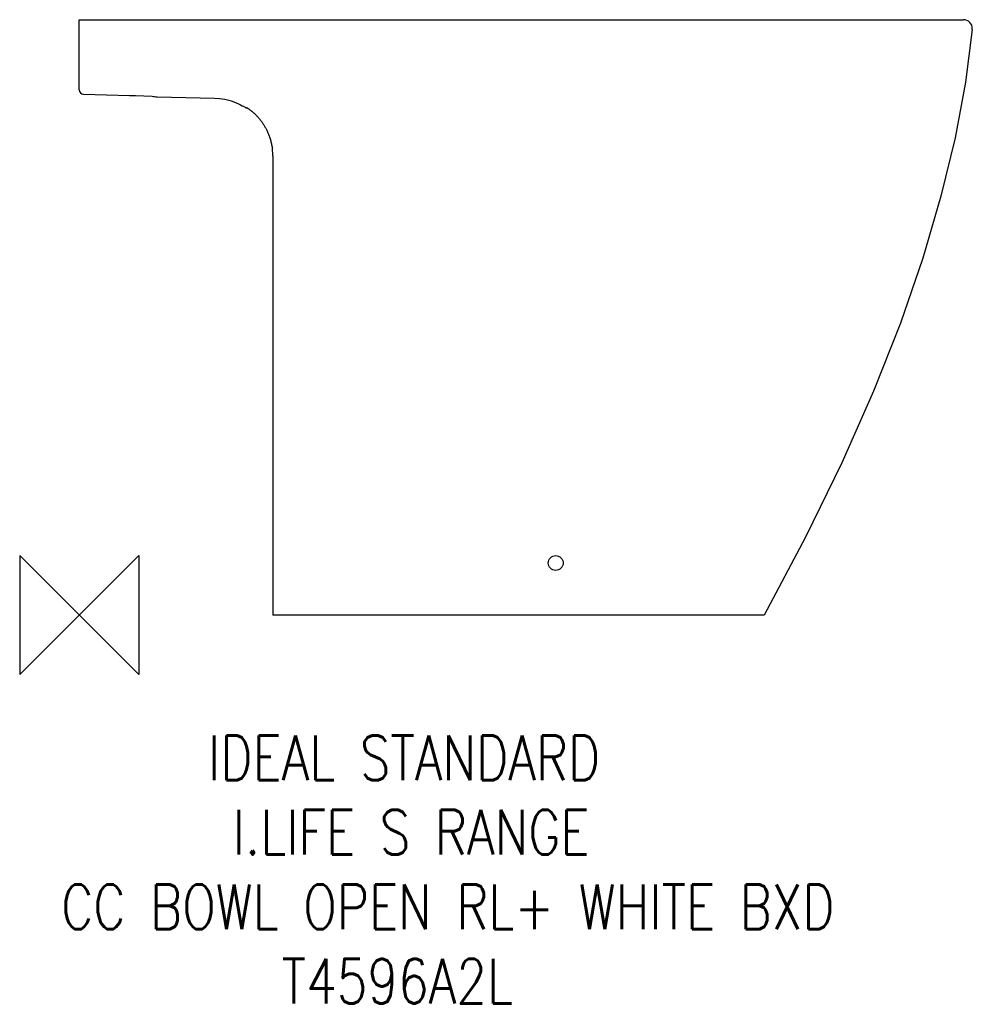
# Model space of a CAD drawing. Header units: millimetres. Extents: x 43041 to 43680, y -1469 to -807.
import ezdxf

# ---------------------------------------------------------------- set-up
doc = ezdxf.new("R2010")
doc.units = ezdxf.units.MM
doc.header["$LTSCALE"] = 54.820741
doc.layers.get('0').update_dxf_attribs({"linetype": 'CONTINUOUS'})
doc.layers.add('ORIGIN', color=6, linetype='CONTINUOUS')
doc.styles.get("Standard").update_dxf_attribs({"font": 'txt', "width": 0.8})

# ---------------------------------------------------------------- blocks, each defined once
blk = doc.blocks.new('ORIGIN')
at = {"layer": 'ORIGIN'}
blk.add_lwpolyline([(-20, 20), (-20, -20), (20, 20), (20, -20)], close=True, dxfattribs=at)

msp = doc.modelspace()

# ---------------------------------------------------------------- linework, layer by layer
at = {"color": 2, "linetype": 'Continuous'}
for p, q in [((43080.68, -854.27), (43080.68, -807.13)), ((43080.68, -807.13), (43674.44, -807.13)), ((43675.58, -807.24), (43674.44, -807.13)), ((43676.73, -807.58), (43675.59, -807.24)), ((43677.8, -808.15), (43676.74, -807.58)), ((43678.72, -808.92), (43677.78, -808.14)), ((43680.02, -810.9), (43678.71, -808.91)), ((43680.42, -813.72), (43680.44, -813.25)), ((43083.61, -857.27), (43114.4, -857.99)), ((43129.71, -858.44), (43129.66, -858.42)), ((43132.96, -858.94), (43171.43, -859.76)), ((43190.91, -865.28), (43191.26, -865.47)), ((43191.26, -865.47), (43192.04, -865.91)), ((43193.1, -866.4), (43193.1, -866.4)), ((43194.38, -866.98), (43194.54, -867.09)), ((43194.54, -867.09), (43194.73, -867.22)), ((43210.68, -898.64), (43210.68, -1207.13)), ((43540.68, -1207.13), (43210.68, -1207.13))]:
    msp.add_line(p, q, dxfattribs=at)
for points in [[(43680.44, -813.25), (43680.35, -812.05), (43680.02, -810.9)], [(43680.42, -813.72), (43675.85, -849.09), (43668.89, -886.41), (43659.39, -925.79), (43647.2, -967.24), (43632.15, -1010.9), (43614.12, -1056.72), (43592.93, -1104.74), (43568.51, -1154.85), (43540.68, -1207.13)], [(43114.4, -857.99), (43118.41, -858.08), (43129.58, -858.39)], [(43171.43, -859.76), (43174.88, -860.02), (43178.41, -860.59), (43181.15, -861.25)], [(43181.15, -861.25), (43182.64, -861.69), (43184.4, -862.29), (43186.05, -862.93), (43187.58, -863.59), (43188.96, -864.25), (43190.19, -864.89), (43190.91, -865.28)], [(43192.04, -865.91), (43192.24, -866.02), (43192.44, -866.13), (43192.65, -866.23), (43192.91, -866.33), (43193.1, -866.4)], [(43193.78, -866.59), (43193.8, -866.6), (43193.86, -866.64), (43193.96, -866.7), (43194.08, -866.78), (43194.22, -866.87), (43194.38, -866.98)], [(43194.73, -867.22), (43194.92, -867.35), (43195.12, -867.49), (43195.32, -867.64), (43195.53, -867.8), (43195.74, -867.96), (43195.96, -868.13), (43196.18, -868.3), (43196.41, -868.48), (43196.63, -868.67), (43196.86, -868.86), (43197.1, -869.05), (43197.33, -869.26), (43197.57, -869.46), (43197.8, -869.67), (43198.05, -869.89), (43198.29, -870.12), (43198.53, -870.35), (43198.78, -870.59), (43199.03, -870.83), (43199.29, -871.08), (43199.54, -871.34), (43199.8, -871.61), (43200.07, -871.89), (43200.33, -872.17), (43200.6, -872.47), (43200.87, -872.77), (43201.15, -873.09), (43201.43, -873.42), (43201.71, -873.75), (43201.99, -874.1), (43202.28, -874.46), (43202.56, -874.83), (43202.85, -875.21), (43203.13, -875.6), (43203.42, -875.99), (43203.7, -876.4), (43203.98, -876.82), (43204.26, -877.24), (43204.54, -877.67), (43204.81, -878.12), (43205.09, -878.56), (43205.35, -879.02), (43205.62, -879.49), (43205.88, -879.96), (43206.14, -880.45), (43206.39, -880.95), (43206.64, -881.45), (43206.89, -881.97), (43207.13, -882.49), (43207.37, -883.03), (43207.6, -883.58), (43207.83, -884.14), (43208.05, -884.71), (43208.27, -885.3), (43208.48, -885.9), (43208.69, -886.51), (43208.88, -887.13), (43209.08, -887.76), (43209.26, -888.41), (43209.43, -889.08), (43209.6, -889.75), (43209.75, -890.44), (43209.9, -891.14), (43210.04, -891.86), (43210.16, -892.59), (43210.27, -893.34), (43210.36, -893.98)], [(43210.68, -898.64), (43210.6, -896.5), (43210.5, -895.24), (43210.36, -893.98)]]:
    msp.add_lwpolyline(points, dxfattribs=at)
msp.add_circle((43400.68, -1172.13), 5, dxfattribs=at)
for centre, radius, start, end in [((43083.68, -854.27), 3, 180, 268.63407), ((43133.17, -846.95), 12, 253.27944, 269), ((43180.68, -904.42), 40, 70.66845, 71.91487)]:
    msp.add_arc(centre, radius, start, end, dxfattribs=at)

# ---------------------------------------------------------------- block references
at = {"color": 2, "linetype": 'Continuous', "xscale": -2, "yscale": 2, "zscale": 2}
msp.add_blockref('ORIGIN', (43080.68, -1207.13), dxfattribs=at)

# ---------------------------------------------------------------- texts
at = {"color": 2, "insert": (43002.69, -1288.03), "char_height": 6, "attachment_point": 1}
msp.add_mtext_dynamic_manual_height_columns('{\\Fsimplex|c204;\\H4.9999x;\\C256;\\c16777215;        \\Fsimplex|c0;  IDEAL STANDARD\\P           \\Fsimplex|c204;I.LIFE \\Fsimplex|c0;S RANGE\\P    CC BOWL OPEN RL+ WHITE BXD  \\Fsimplex|c204; ^I\\Fsimplex|c0;                              \\P             T4596A2L   }', width=882.501, gutter_width=1, heights=[0], dxfattribs=at)

doc.saveas('drawing.dxf')
